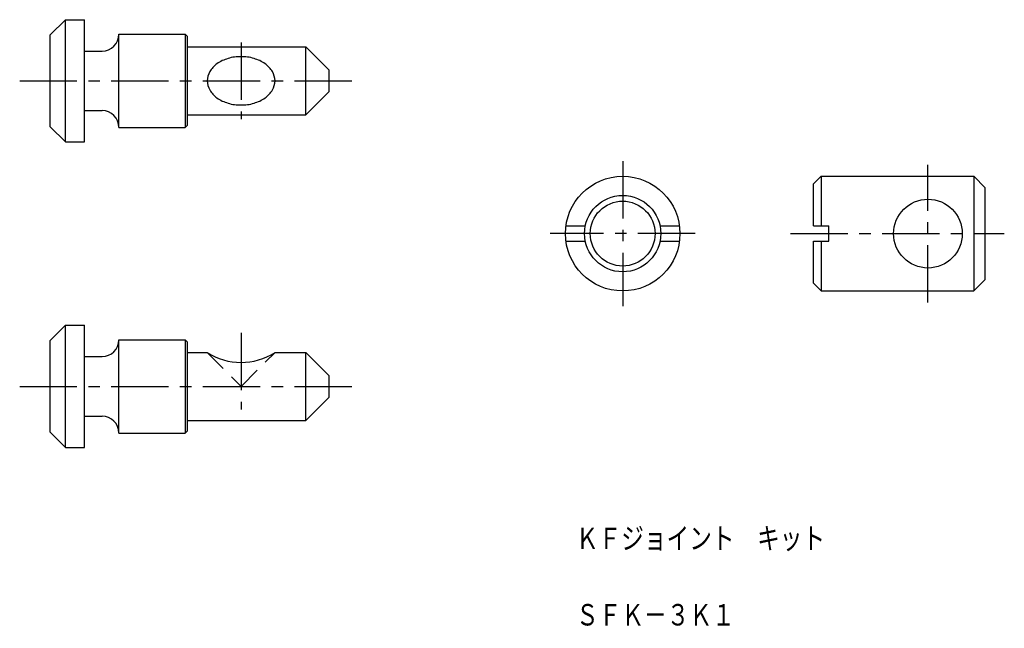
# Model space of a CAD drawing. Extents: x -64 to 65, y -52 to 28.
import ezdxf

# ---------------------------------------------------------------- set-up
doc = ezdxf.new("R2010")
doc.units = 0
doc.linetypes.add('CENTER', pattern=[12, 7.5, -1.5, 1.5, -1.5])
doc.linetypes.add('DASHED', pattern=[4.5, 3, -1.5])
doc.layers.get('0').update_dxf_attribs({"linetype": 'CONTINUOUS'})
doc.styles.get("Standard").update_dxf_attribs({"font": 'txt', "bigfont": 'BIGFONT'})

msp = doc.modelspace()

# ---------------------------------------------------------------- linework, layer by layer
at = {"color": 7, "linetype": 'CONTINUOUS'}
for p, q in [((-60, 26), (-58, 28)), ((-58, 28), (-55.5, 28)), ((-58, 12), (-58, 28)), ((-55.5, 12), (-55.5, 28)), ((-60, 14), (-60, 26)), ((-51, 26.1), (-42.3, 26.1)), ((-51, 13.9), (-51, 26.1)), ((-42.3, 26.1), (-42, 25.8)), ((-42.3, 26.1), (-42.3, 13.9)), ((-42, 14.2), (-42, 25.8)), ((-55.5, 23.9), (-53.2, 23.9)), ((-42, 24.45), (-26.5, 24.45)), ((-26.5, 24.45), (-23.5, 21.45)), ((-26.5, 15.55), (-26.5, 24.45)), ((-23.5, 21.45), (-23.5, 18.55)), ((-23.5, 18.55), (-26.5, 15.55)), ((-55.5, 16.1), (-53.2, 16.1)), ((-42, 15.55), (-26.5, 15.55)), ((-42, 14.2), (-42.3, 13.9)), ((-58, 12), (-60, 14)), ((-51, 13.9), (-42.3, 13.9)), ((-58, 12), (-55.5, 12)), ((40, 6.5), (41, 7.5)), ((40, 1), (40, 6.5)), ((41, 7.5), (61, 7.5)), ((41, 7.5), (41, 1)), ((62.5, 6), (61, 7.5)), ((61, 7.5), (61, -7.5)), ((62.5, -6), (62.5, 6)), ((7.57, 1), (10.1, 1)), ((19.9, 1), (22.43, 1)), ((40, 1), (42, 1)), ((42, -1), (42, 1)), ((7.57, -1), (10.1, -1)), ((19.9, -1), (22.43, -1)), ((40, -6.5), (40, -1)), ((40, -1), (42, -1)), ((41, -1), (41, -7.5)), ((61, -7.5), (62.5, -6)), ((41, -7.5), (40, -6.5)), ((41, -7.5), (61, -7.5)), ((-60, -14), (-58, -12)), ((-58, -28), (-58, -12)), ((-58, -12), (-55.5, -12)), ((-55.5, -28), (-55.5, -12)), ((-60, -26), (-60, -14)), ((-51, -26.1), (-51, -13.9)), ((-51, -13.9), (-42.3, -13.9)), ((-42.3, -13.9), (-42, -14.2)), ((-42.3, -13.9), (-42.3, -26.1)), ((-42, -25.8), (-42, -14.2)), ((-55.5, -16.1), (-53.2, -16.1)), ((-42, -15.55), (-39.45, -15.55)), ((-30.55, -15.55), (-26.5, -15.55)), ((-26.5, -15.55), (-23.5, -18.55)), ((-26.5, -24.45), (-26.5, -15.55)), ((-23.5, -18.55), (-23.5, -21.45)), ((-23.5, -21.45), (-26.5, -24.45)), ((-55.5, -23.9), (-53.2, -23.9)), ((-42, -24.45), (-26.5, -24.45)), ((-58, -28), (-60, -26)), ((-51, -26.1), (-42.3, -26.1)), ((-42, -25.8), (-42.3, -26.1)), ((-58, -28), (-55.5, -28))]:
    msp.add_line(p, q, dxfattribs=at)
at = {"color": 7, "linetype": 'CENTER'}
for p, q in [((-35, 25), (-35, 15)), ((-64, 20), (-20, 20)), ((15, 9.5), (15, -9.5)), ((55, -9), (55, 9)), ((24.5, 0), (5.5, 0)), ((37, 0), (65, 0)), ((-35, -13), (-35, -23)), ((-64, -20), (-20, -20))]:
    msp.add_line(p, q, dxfattribs=at)
at = {"color": 7, "linetype": 'DASHED'}
for p, q in [((-39.45, -15.55), (-35, -20)), ((-35, -20), (-30.55, -15.55))]:
    msp.add_line(p, q, dxfattribs=at)
at = {"color": 7, "linetype": 'CONTINUOUS'}
msp.add_lwpolyline([(-30.55, 20, 0.098491), (-30.89, 21.2, 0.098491), (-31.85, 22.23, 0.098491), (-33.3, 22.91, 0.098491), (-35, 23.15, 0.098491), (-36.7, 22.91, 0.098491), (-38.15, 22.23, 0.098491), (-39.11, 21.2, 0.098491), (-39.45, 20, 0.098491), (-39.11, 18.8, 0.098491), (-38.15, 17.77, 0.098491), (-36.7, 17.09, 0.098491), (-35, 16.85, 0.098491), (-33.3, 17.09, 0.098491), (-31.85, 17.77, 0.098491), (-30.89, 18.8, 0.098491)], format="xyb", close=True, dxfattribs=at)
for centre, radius in [((15, 0), 7.5), ((15, 0), 5), ((15, 0), 4.25), ((55, 0), 4.5)]:
    msp.add_circle(centre, radius, dxfattribs=at)
for centre, radius, start, end in [((-53.2, 26.1), 2.2, 270, 360), ((-53.2, 13.9), 2.2, 0, 90), ((-53.2, -13.9), 2.2, 270, 360), ((-35, -8.61), 8.25, 237.3501, 302.6499), ((-53.2, -26.1), 2.2, 0, 90)]:
    msp.add_arc(centre, radius, start, end, dxfattribs=at)

# ---------------------------------------------------------------- texts
for s, width, p in [('ＫＦジョイント\u3000キット', 0.842962, (8.88, -41.6)), ('ＳＦＫ－３Ｋ１', 0.844538, (8.88, -51.6))]:
    msp.add_text(s, height=3.2, dxfattribs=dict(at, width=width)).set_placement(p)

doc.saveas('drawing.dxf')
